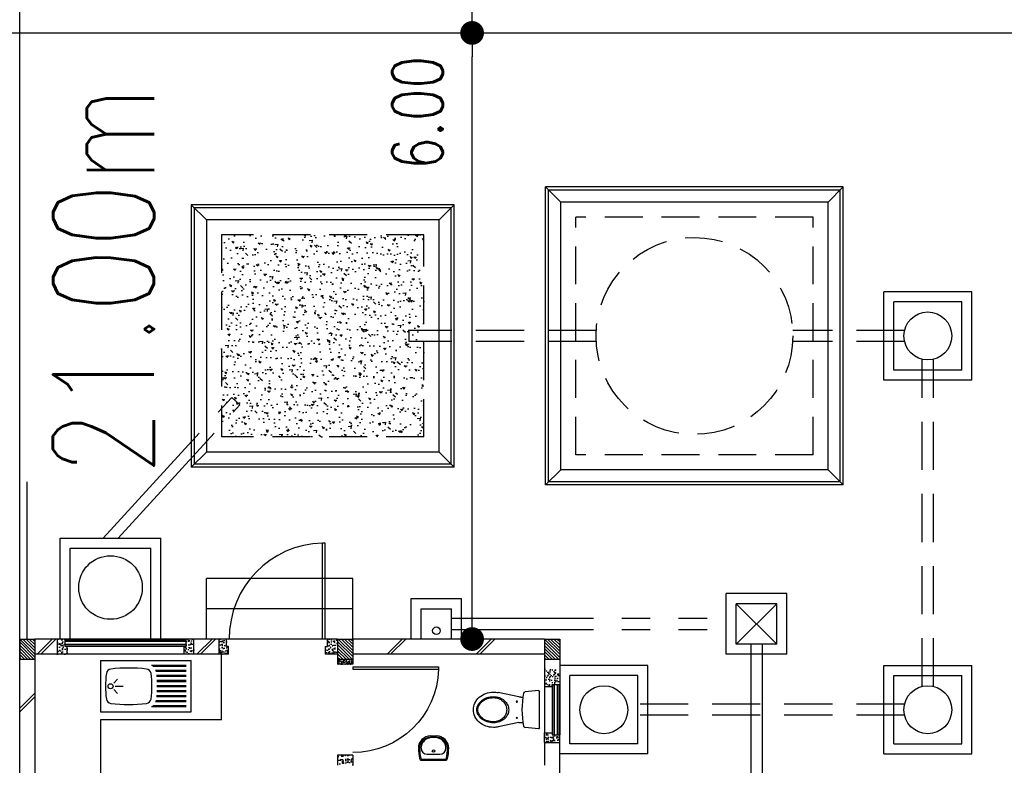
# Model space of a CAD drawing. Header units: millimetres. Extents: x 301 to 1479, y 491 to 1341.
# Tile 80 of 256: x 399.89 to 409.64, y 592.52 to 599.9. Entities that reach past the tile are written whole.
import ezdxf

# ---------------------------------------------------------------- set-up
doc = ezdxf.new("R2010")
doc.units = ezdxf.units.MM
doc.header["$LTSCALE"] = 1.5
doc.header["$MEASUREMENT"] = 0
for name, pattern in [('HIDDEN', [0.375, 0.25, -0.125]), ('HIDDEN2', [4.7625, 3.175, -1.5875]), ('PHANTOM2', [1.25, 0.625, -0.125, 0.125, -0.125, 0.125, -0.125])]:
    doc.linetypes.add(name, pattern=pattern)
for name, color, linetype in [('AP&SA', 254, 'HIDDEN'), ('Blk', 7, 'Continuous'), ('Block', 46, 'Continuous'), ('boundary', 3, 'Continuous'), ('Boundary Wall', 64, 'Continuous'), ('BWCN', 4, 'Continuous'), ('DIM', 6, 'Continuous'), ('DOOR', 3, 'Continuous'), ('Ele', 8, 'Continuous'), ('HATCH', 7, 'Continuous'), ('Hatch Aggregate', 252, 'Continuous'), ('Hatch Col. C1 GF Ext.', 84, 'Continuous'), ('Hatch Stub Col', 251, 'Continuous'), ('Kerb', 251, 'Continuous'), ('P. Grease Trap', 64, 'Continuous'), ('P. Septic tank', 2, 'Continuous'), ('P. Sewr Manhole', 49, 'Continuous'), ('PVC Pipe 110', 69, 'Continuous'), ('PVC RWP 75', 77, 'Continuous'), ('PVC Sewer Pipe 110', 24, 'Continuous'), ('SANIT', 8, 'Continuous'), ('TEXT', 7, 'Continuous'), ('WINDOW', 1, 'Continuous')]:
    doc.layers.add(name, color=color, linetype=linetype)
doc.styles.add('RS1', font='romans.shx', dxfattribs={"width": 0.75, "height": 0.5})
doc.styles.add('RS2', font='romans.shx', dxfattribs={"width": 0.75, "height": 1})
doc.dimstyles.new('Souillac5', dxfattribs={"dimscale": 0.5, "dimtxt": 0.5, "dimasz": 0.47, "dimexe": 0, "dimexo": 1, "dimgap": 0.5, "dimtad": 1, "dimzin": 0, "dimdsep": 46, "dimtxsty": 'RS1', "dimblk": 'DOT', "dimcen": 3, "dimse1": 1, "dimse2": 1, "dimclrd": 6, "dimclre": 6, "dimclrt": 7, "dimaunit": 1, "dimadec": 0, "dimazin": 0, "dimtfac": 1, "dimtofl": 0, "dimtmove": 1, "dimatfit": 3, "dimfxl": 1, "dimtolj": 1, "dimtzin": 0, "dimlwe": -1, "dimarcsym": 0})
pattern_1 = [(50, (422.03025, 162.062746), (0.071726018, -0.0062752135), [0.0075, -0.0825]), (355, (422.03025, 162.062746), (-0.013875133, 0.075219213), [0.006, -0.066]), (100.451444, (422.03623, 162.06222), (0.057850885, 0.068943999), [0.006374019, -0.070114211]), (46.1842, (422.03025, 162.08275), (0.106724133, -0.016551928), [0.01125, -0.12375]), (96.635635, (422.03914, 162.08137), (0.093466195, 0.09741186), [0.009561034, -0.105171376]), (351.184164, (422.03025, 162.08275), (0.093466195, 0.09741186), [0.009, -0.099]), (21, (422.04025, 162.077746), (0.059690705, -0.040261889), [0.0075, -0.0825]), (326, (422.04025, 162.077746), (0.024331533, 0.072515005), [0.006, -0.066]), (71.451445, (422.045225, 162.07439), (0.084022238, 0.032253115), [0.006374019, -0.070114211]), (37.5, (422.03025, 162.062746), (0.0012159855, 0.0332893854), [0, -0.0652, 0, -0.067, 0, -0.06625]), (7.5, (422.03025, 162.062746), (0.0263069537, 0.0394411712), [0, -0.0382, 0, -0.0637, 0, -0.02525]), (327.5, (422.00795, 162.062746), (0.0533822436, -0.0022554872), [0, -0.025, 0, -0.078, 0, -0.1035]), (317.5, (421.99795, 162.062746), (0.058318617, 0.010010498), [0, -0.0325, 0, -0.0518, 0, -0.0735])]
pattern_2 = [(315, (443.186696, 157.028336), (0.0154679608, 0.0154679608), [])]
pattern_3 = [(50, (418.371455, 162.212746), (0.071726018, -0.0062752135), [0.0075, -0.0825]), (355, (418.371455, 162.212746), (-0.013875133, 0.075219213), [0.006, -0.066]), (100.451444, (418.37743, 162.21222), (0.057850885, 0.068943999), [0.006374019, -0.070114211]), (46.1842, (418.371455, 162.23275), (0.106724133, -0.016551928), [0.01125, -0.12375]), (96.635635, (418.38035, 162.23137), (0.093466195, 0.09741186), [0.009561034, -0.105171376]), (351.184164, (418.37146, 162.23275), (0.093466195, 0.09741186), [0.009, -0.099]), (21, (418.381455, 162.227746), (0.059690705, -0.040261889), [0.0075, -0.0825]), (326, (418.381455, 162.227746), (0.024331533, 0.072515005), [0.006, -0.066]), (71.451445, (418.38643, 162.22439), (0.084022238, 0.032253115), [0.006374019, -0.070114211]), (37.5, (418.371455, 162.212746), (0.0012159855, 0.0332893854), [0, -0.0652, 0, -0.067, 0, -0.06625]), (7.5, (418.371455, 162.212746), (0.0263069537, 0.0394411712), [0, -0.0382, 0, -0.0637, 0, -0.02525]), (327.5, (418.349155, 162.212746), (0.0533822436, -0.0022554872), [0, -0.025, 0, -0.078, 0, -0.1035]), (317.5, (418.339155, 162.212746), (0.058318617, 0.010010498), [0, -0.0325, 0, -0.0518, 0, -0.0735])]

# ---------------------------------------------------------------- blocks, each defined once
blk = doc.blocks.new('SSBSD90')
at = {"layer": 'Ele'}
for p, q in [((-900, 510), (0, 510)), ((-900, 510), (-900, 0)), ((0, 0), (0, 510)), ((-50, 460), (-395.5, 460)), ((-50, 450), (-382.1, 450)), ((-50, 410), (-354.7, 410)), ((-50, 400), (-351.5, 400)), ((-768.2, 286.8), (-729.3, 325.7)), ((-50, 360), (-345.7, 360)), ((-50, 350), (-344.7, 350)), ((-50, 310), (-341.6, 310)), ((-50, 300), (-341, 300)), ((-768.2, 223.2), (-729.3, 184.3)), ((-755, 255), (-675, 255)), ((-50, 200), (-341.6, 200)), ((-50, 210), (-341, 210)), ((-50, 260), (-340, 260)), ((-50, 250), (-340, 250)), ((-50, 100), (-354.7, 100)), ((-50, 110), (-351.5, 110)), ((-50, 150), (-345.7, 150)), ((-50, 160), (-344.7, 160)), ((-900, 0), (0, 0)), ((-50, 50), (-395.5, 50)), ((-50, 60), (-382.1, 60))]:
    blk.add_line(p, q, dxfattribs=at)
blk.add_circle((-800, 255), 25, dxfattribs=at)
for centre, radius, start, end in [((-791.6, 375.1), 50, 96.57699, 172.01642), ((-620, -1113.3), 1548.3, 83.42301, 96.57699), ((-448.4, 375.1), 50, 7.98358, 83.42301), ((65, 255), 915, 172.01642, 187.98358), ((-1305, 255), 915, 352.01642, 7.98358), ((-791.6, 134.9), 50, 187.98358, 263.42301), ((-448.4, 134.9), 50, 276.57699, 352.01642), ((-620, 1623.3), 1548.3, 263.42301, 276.57699)]:
    blk.add_arc(centre, radius, start, end, dxfattribs=at)
blk = doc.blocks.new('WC')
at = {"layer": 'SANIT'}
for p, q in [((-179.1, 0), (179.1, 0)), ((-189, -10.9), (-177.5, -141.5)), ((189, -10.9), (177.5, -141.5)), ((-125, -184.5), (-125, -161.4)), ((125, -184.5), (125, -161.4)), ((-127.2, -205.2), (-170.1, -407.8)), ((127.2, -205.2), (170.1, -407.8))]:
    blk.add_line(p, q, dxfattribs=at)
for points in [[(130, -455, 0.086378), (119.8, -396.7, 0.092622), (91.9, -348.9, 0.103078), (48.8, -316.1, 0.111925), (0, -305, 0.111925), (-48.8, -316.1, 0.103078), (-91.9, -348.9, 0.092622), (-119.8, -396.7, 0.086378), (-130, -455, 0.086378)], [(120, -455, 0.091554), (110.7, -404.8, 0.095342), (84.9, -363.1, 0.101238), (45.4, -334.7, 0.105842), (0, -325, 0.105842), (-45.4, -334.7, 0.101238), (-84.9, -363.1, 0.095342), (-110.7, -404.8, 0.091554), (-120, -455, 0.091554)], [(-175, -455, 0.087147), (-161.4, -532.7, 0.093047), (-123.7, -596.4, 0.102819), (-65.8, -640.2, 0.110985), (0, -655, 0.110985), (65.8, -640.2, 0.102819), (123.7, -596.4, 0.093047), (161.4, -532.7, 0.087147), (175, -455, 0.052217), (170.1, -407.8, 0.093047)], [(-170.1, -407.8, 0.052217), (-175, -455, 0.087147)], [(-130, -455, 0.079027), (-119.7, -519.8, 0.088191), (-91.9, -571.7, 0.105253), (-48.1, -608.1, 0.121599), (0, -620, 0.121599), (48.1, -608.1, 0.105253), (91.9, -571.7, 0.088191), (119.7, -519.8, 0.079027), (130, -455, 0.079027)], [(-120, -455, 0.077736), (-110.5, -515.9, 0.087342), (-84.9, -564.6, 0.105569), (-44.3, -598.9, 0.12344), (0, -610, 0.12344), (44.3, -598.9, 0.105569), (84.9, -564.6, 0.087342), (110.5, -515.9, 0.077736), (120, -455, 0.077736)]]:
    blk.add_lwpolyline(points, format="xyb", dxfattribs=at)
for centre in [(-80, -225), (80, -225)]:
    blk.add_circle(centre, 6, dxfattribs=at)
for centre, radius, start, end in [((-179.1, -10), 10, 90, 185.04245), ((179.1, -10), 10, 354.95755, 90), ((-162.6, -140.2), 15, 185.04245, 259.60796), ((0, 746.3), 916.3, 259.60796, 280.39204), ((-225, -184.5), 100, 348.04369, 0), ((225, -184.5), 100, 180, 191.95631), ((162.6, -140.2), 15, 280.39204, 354.95755)]:
    blk.add_arc(centre, radius, start, end, dxfattribs=at)
blk = doc.blocks.new('Wh1')
at = {"layer": 'SANIT'}
for p, q in [((197, 0), (-197, 0)), ((197, -20), (-197, -20)), ((105, -100), (-105, -100)), ((-205, -200), (-205, -217)), ((205, -200), (205, -217)), ((50, -380), (-50, -380)), ((50, -400), (-50, -400)), ((-30, -373), (30, -373))]:
    blk.add_line(p, q, dxfattribs=at)
blk.add_circle((0, -154), 20, dxfattribs=at)
for centre, radius, start, end in [((0, -200), 250, 180, 180), ((0, -200), 250, 0, 0), ((-197, -35), 35, 90, 167.7776), ((197, -35), 35, 12.2224, 90), ((567, -201), 817, 167.7776, 179.9598), ((567, -201), 797, 167.7776, 179.9598), ((-197, -35), 15, 90, 167.7776), ((-105, -200), 100, 90, 180), ((105, -200), 100, 0, 90), ((197, -35), 15, 12.2224, 90), ((-567, -201), 797, 0.0402, 12.2224), ((-567, -201), 817, 0.0402, 12.2224), ((-50, -200), 200, 180, 270), ((-50, -200), 180, 180, 270), ((-30, -197), 176, 186.7076, 270.013), ((30, -197), 176, 269.987, 353.2924), ((50, -200), 180, 270, 0), ((50, -200), 200, 270, 0)]:
    blk.add_arc(centre, radius, start, end, dxfattribs=at)
blk = doc.blocks.new('Dr900')
at = {"layer": 'DOOR'}
for p, q in [((-50, 0), (-50, 850)), ((-25, 850), (-50, 850)), ((-25, 0), (-25, 850)), ((-25, 0), (-50, 0))]:
    blk.add_line(p, q, dxfattribs=at)
blk.add_arc((-24.3, -0.3), 850.7, 91.72797, 179.98222, dxfattribs=at)
blk = doc.blocks.new('Dr1000')
at = {"layer": 'DOOR'}
for p, q in [((-50, 0), (-50, 950)), ((-25, 950), (-50, 950)), ((-25, 0), (-25, 950)), ((-25, 0), (-50, 0))]:
    blk.add_line(p, q, dxfattribs=at)
blk.add_arc((-24.4, -0.2), 950.6, 91.54201, 179.98579, dxfattribs=at)
blk = doc.blocks.new('SSSU-D1')
at = {"layer": 'Hatch Aggregate'}
h = blk.add_hatch(dxfattribs=at)
h.set_pattern_fill('AR-CONC', color=256, scale=0.03, angle=90)
h.set_pattern_definition([(140, (33579.427, -774173.30486), (0.018825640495, 0.21517805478), [0.0225, -0.2475]), (85, (33579.427, -774173.30486), (-0.22565764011, -0.041625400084), [0.018, -0.198]), (190.45144446, (33579.42857, -774173.28693), (-0.20683199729, 0.17355265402), [0.0191220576, -0.2103426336]), (136.1842, (33579.367, -774173.30486), (0.04965578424, 0.3201723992), [0.03375, -0.37125]), (186.63563549, (33579.37114, -774173.27818), (-0.29223558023, 0.2803985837), [0.0286831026, -0.315514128]), (81.18416399, (33579.367, -774173.30486), (-0.29223558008, 0.28039858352), [0.027, -0.2970000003]), (111, (33579.382, -774173.27486), (0.1207856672, 0.179072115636), [0.0225, -0.2475]), (56, (33579.382, -774173.27486), (-0.217545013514, 0.072994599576), [0.018, -0.198]), (161.45144474, (33579.39207, -774173.25994), (-0.09675934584, 0.25206671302), [0.019122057, -0.2103426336]), (127.5, (33579.427, -774173.304864), (-0.0998681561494, 0.003647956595), [0, -0.1956, 0, -0.201, 0, -0.19875]), (97.5, (33579.427, -774173.30486), (-0.118323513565, 0.078920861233), [0, -0.1146, 0, -0.1911, 0, -0.07575]), (57.5, (33579.427, -774173.371764), (0.00676646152, 0.160146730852), [0, -0.075, 0, -0.234, 0, -0.3105]), (47.5, (33579.427, -774173.40176), (-0.0300314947, 0.174955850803), [0, -0.0975, 0, -0.1554, 0, -0.2205])])
h.paths.add_polyline_path([(8.45, 11.8), (10.455, 11.8), (10.455, 9.8), (8.45, 9.8)])
at = {"layer": 'Hatch Col. C1 GF Ext.'}
h = blk.add_hatch(dxfattribs=at)
h.set_pattern_fill('ANSI31', color=256, scale=0.175, angle=-90)
h.set_pattern_definition(pattern_2)
h.paths.add_polyline_path([(6.6, 7.6), (6.45, 7.6), (6.45, 7.8), (6.6, 7.8)])
h = blk.add_hatch(dxfattribs=at)
h.set_pattern_fill('ANSI31', color=256, scale=0.175, angle=-90)
h.set_pattern_definition(pattern_2)
h.paths.add_polyline_path([(9.75, 7.6), (9.6, 7.6), (9.6, 7.8), (9.75, 7.8)])
h = blk.add_hatch(dxfattribs=at)
h.set_pattern_fill('ANSI31', color=256, scale=0.175, angle=-90)
h.set_pattern_definition(pattern_2)
h.paths.add_polyline_path([(11.8, 7.6), (11.65, 7.6), (11.65, 7.8), (11.8, 7.8)])
at = {"layer": 'Hatch Stub Col', "linetype": 'ByBlock'}
h = blk.add_hatch(dxfattribs=at)
h.set_pattern_fill('AR-CONC', color=256, scale=0.01, angle=720)
h.set_pattern_definition(pattern_3)
h.paths.add_polyline_path([(6.8254, 7.8), (6.9004, 7.8), (6.9004, 7.725), (6.9204, 7.725), (6.9204, 7.65), (6.8254, 7.65)])
h = blk.add_hatch(dxfattribs=at)
h.set_pattern_fill('AR-CONC', color=256, scale=0.01, angle=720)
h.set_pattern_definition(pattern_3)
h.paths.add_polyline_path([(8.0804, 7.725), (8.1004, 7.725), (8.1004, 7.8), (8.1754, 7.8), (8.1754, 7.65), (8.0804, 7.65)])
h = blk.add_hatch(dxfattribs=at)
h.set_pattern_fill('AR-CONC', color=256, scale=0.01, angle=720)
h.set_pattern_definition([(50, (418.421455, 162.212746), (0.071726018, -0.0062752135), [0.0075, -0.0825]), (355, (418.421455, 162.212746), (-0.013875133, 0.075219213), [0.006, -0.066]), (100.451444, (418.42743, 162.21222), (0.057850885, 0.068943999), [0.006374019, -0.070114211]), (46.1842, (418.421455, 162.23275), (0.106724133, -0.016551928), [0.01125, -0.12375]), (96.635635, (418.43035, 162.23137), (0.093466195, 0.09741186), [0.009561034, -0.105171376]), (351.184164, (418.42146, 162.23275), (0.093466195, 0.09741186), [0.009, -0.099]), (21, (418.431455, 162.227746), (0.059690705, -0.040261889), [0.0075, -0.0825]), (326, (418.431455, 162.227746), (0.024331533, 0.072515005), [0.006, -0.066]), (71.451445, (418.43643, 162.22439), (0.084022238, 0.032253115), [0.006374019, -0.070114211]), (37.5, (418.421455, 162.212746), (0.0012159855, 0.0332893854), [0, -0.0652, 0, -0.067, 0, -0.06625]), (7.5, (418.421455, 162.212746), (0.0263069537, 0.0394411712), [0, -0.0382, 0, -0.0637, 0, -0.02525]), (327.5, (418.399155, 162.212746), (0.0533822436, -0.0022554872), [0, -0.025, 0, -0.078, 0, -0.1035]), (317.5, (418.389155, 162.212746), (0.058318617, 0.010010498), [0, -0.0325, 0, -0.0518, 0, -0.0735])])
h.paths.add_polyline_path([(8.425, 7.8), (8.5, 7.8), (8.5, 7.725), (8.52, 7.725), (8.52, 7.65), (8.425, 7.65)])
h = blk.add_hatch(dxfattribs=at)
h.set_pattern_fill('AR-CONC', color=256, scale=0.01, angle=720)
h.set_pattern_definition([(50, (422.03025, 162.212746), (0.071726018, -0.0062752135), [0.0075, -0.0825]), (355, (422.03025, 162.212746), (-0.013875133, 0.075219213), [0.006, -0.066]), (100.451444, (422.03623, 162.21222), (0.057850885, 0.068943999), [0.006374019, -0.070114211]), (46.1842, (422.03025, 162.23275), (0.106724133, -0.016551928), [0.01125, -0.12375]), (96.635635, (422.03914, 162.23137), (0.093466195, 0.09741186), [0.009561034, -0.105171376]), (351.184164, (422.03025, 162.23275), (0.093466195, 0.09741186), [0.009, -0.099]), (21, (422.04025, 162.227746), (0.059690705, -0.040261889), [0.0075, -0.0825]), (326, (422.04025, 162.227746), (0.024331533, 0.072515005), [0.006, -0.066]), (71.451445, (422.045225, 162.22439), (0.084022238, 0.032253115), [0.006374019, -0.070114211]), (37.5, (422.03025, 162.212746), (0.0012159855, 0.0332893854), [0, -0.0652, 0, -0.067, 0, -0.06625]), (7.5, (422.03025, 162.212746), (0.0263069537, 0.0394411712), [0, -0.0382, 0, -0.0637, 0, -0.02525]), (327.5, (422.00795, 162.212746), (0.0533822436, -0.0022554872), [0, -0.025, 0, -0.078, 0, -0.1035]), (317.5, (421.99795, 162.212746), (0.058318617, 0.010010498), [0, -0.0325, 0, -0.0518, 0, -0.0735])])
h.paths.add_polyline_path([(9.5, 7.8), (9.6, 7.8), (9.6, 7.65), (9.48, 7.65), (9.48, 7.725), (9.5, 7.725)])
h = blk.add_hatch(dxfattribs=at)
h.set_pattern_fill('AR-CONC', color=256, scale=0.005, angle=720)
h.set_pattern_definition([(50, (422.03025, 162.212746), (0.0358630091, -0.0031376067), [0.00375, -0.04125]), (355, (422.03025, 162.212746), (-0.0069375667, 0.0376096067), [0.003, -0.033]), (100.4514445, (422.03324, 162.212485), (0.0289254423, 0.0344719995), [0.0031870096, -0.0350571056]), (46.1842, (422.03025, 162.222746), (0.0533620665, -0.008275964), [0.005625, -0.061875]), (96.635635, (422.0347, 162.222056), (0.046733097, 0.04870593), [0.004780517, -0.052585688]), (351.184164, (422.03025, 162.222746), (0.046733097, 0.04870593), [0.0045, -0.0495]), (21, (422.03525, 162.220246), (0.0298453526, -0.0201309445), [0.00375, -0.04125]), (326, (422.03525, 162.220246), (0.0121657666, 0.0362575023), [0.003, -0.033]), (71.451445, (422.037738, 162.21857), (0.0420111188, 0.0161265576), [0.0031870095, -0.0350571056]), (37.5, (422.030251, 162.212746), (0.00060799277, 0.0166446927), [0, -0.0326, 0, -0.0335, 0, -0.033125]), (7.5, (422.03025, 162.212746), (0.0131534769, 0.0197205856), [0, -0.0191, 0, -0.03185, 0, -0.012625]), (327.5, (422.019101, 162.212746), (0.0266911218, -0.0011277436), [0, -0.0125, 0, -0.039, 0, -0.05175]), (317.5, (422.0141, 162.212746), (0.0291593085, 0.0050052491), [0, -0.01625, 0, -0.0259, 0, -0.03675])])
h.paths.add_polyline_path([(9.6, 7.55), (9.6, 7.6), (9.75, 7.6), (9.75, 7.55)])
h = blk.add_hatch(dxfattribs=at)
h.set_pattern_fill('AR-CONC', color=256, scale=0.01, angle=720)
h.set_pattern_definition(pattern_1)
h.paths.add_polyline_path([(11.725, 7.35), (11.725, 7.33), (11.65, 7.33), (11.65, 7.5), (11.8, 7.5), (11.8, 7.35)])
h = blk.add_hatch(dxfattribs=at)
h.set_pattern_fill('AR-CONC', color=256, scale=0.01, angle=720)
h.set_pattern_definition(pattern_1)
h.paths.add_polyline_path([(11.65, 6.775), (11.65, 6.87), (11.725, 6.87), (11.725, 6.85), (11.8, 6.85), (11.8, 6.775)])
h = blk.add_hatch(dxfattribs=at)
h.set_pattern_fill('AR-CONC', color=256, scale=0.01, angle=720)
h.set_pattern_definition([(50, (418.271455, 162.012746), (0.071726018, -0.0062752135), [0.0075, -0.0825]), (355, (418.271455, 162.012746), (-0.013875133, 0.075219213), [0.006, -0.066]), (100.451444, (418.27743, 162.01222), (0.057850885, 0.068943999), [0.006374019, -0.070114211]), (46.1842, (418.271455, 162.03275), (0.106724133, -0.016551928), [0.01125, -0.12375]), (96.635635, (418.28035, 162.03137), (0.093466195, 0.09741186), [0.009561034, -0.105171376]), (351.184164, (418.27146, 162.03275), (0.093466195, 0.09741186), [0.009, -0.099]), (21, (418.281455, 162.027746), (0.059690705, -0.040261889), [0.0075, -0.0825]), (326, (418.281455, 162.027746), (0.024331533, 0.072515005), [0.006, -0.066]), (71.451445, (418.28643, 162.02439), (0.084022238, 0.032253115), [0.006374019, -0.070114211]), (37.5, (418.271455, 162.012746), (0.0012159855, 0.0332893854), [0, -0.0652, 0, -0.067, 0, -0.06625]), (7.5, (418.271455, 162.012746), (0.0263069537, 0.0394411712), [0, -0.0382, 0, -0.0637, 0, -0.02525]), (327.5, (418.249155, 162.012746), (0.0533822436, -0.0022554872), [0, -0.025, 0, -0.078, 0, -0.1035]), (317.5, (418.239155, 162.012746), (0.058318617, 0.010010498), [0, -0.0325, 0, -0.0518, 0, -0.0735])])
h.paths.add_polyline_path([(9.6, 6.65), (9.6, 6.55), (9.75, 6.55), (9.75, 6.65)])
at = {"layer": 'AP&SA', "linetype": 'HIDDEN'}
for p, q in [((14.31, 11.975), (11.96, 11.975)), ((11.96, 9.625), (11.96, 11.975)), ((14.31, 9.625), (14.31, 11.975)), ((10.455, 11.8), (8.45, 11.8)), ((8.45, 11.8), (8.45, 9.8)), ((10.455, 9.8), (10.455, 11.8)), ((10.455, 9.8), (8.45, 9.8)), ((14.31, 9.625), (11.96, 9.625))]:
    blk.add_line(p, q, dxfattribs=at)
at = {"layer": 'Block', "linetype": 'ByBlock'}
for p, q in [((6.8254, 7.8), (6.6, 7.8)), ((8.425, 7.8), (8.1754, 7.8)), ((11.65, 7.8), (9.75, 7.8)), ((6.8254, 7.65), (6.6, 7.65)), ((8.425, 7.65), (8.1754, 7.65)), ((11.65, 7.65), (9.75, 7.65)), ((6.6, 7.6), (6.6, 3.3)), ((11.65, 6.775), (11.65, 6.55)), ((11.8, 6.175), (11.8, 6.775))]:
    blk.add_line(p, q, dxfattribs=at)
at = {"layer": 'Boundary Wall', "linetype": 'ByBlock'}
blk.add_line((6.525, 7.8), (6.525, 9.355), dxfattribs=at)
at = {"layer": 'BWCN'}
for p, q in [((6.45, 7.8), (6.6, 7.8)), ((6.45, 7.8), (6.45, 7.6)), ((6.6, 7.8), (6.6, 7.6)), ((6.8254, 7.65), (6.8254, 7.8)), ((6.9004, 7.8), (6.8254, 7.8)), ((6.9004, 7.725), (6.9004, 7.8)), ((6.9204, 7.725), (6.9004, 7.725)), ((6.9204, 7.65), (6.9204, 7.725)), ((8.0804, 7.65), (8.0804, 7.725)), ((8.0804, 7.725), (8.1004, 7.725)), ((8.1004, 7.725), (8.1004, 7.8)), ((8.1754, 7.8), (8.1004, 7.8)), ((8.1754, 7.65), (8.1754, 7.8)), ((8.5, 7.8), (8.425, 7.8)), ((8.425, 7.65), (8.425, 7.8)), ((8.5, 7.725), (8.5, 7.8)), ((8.52, 7.725), (8.5, 7.725)), ((8.52, 7.65), (8.52, 7.725)), ((9.48, 7.65), (9.48, 7.725)), ((9.48, 7.725), (9.5, 7.725)), ((9.6, 7.8), (9.5, 7.8)), ((9.5, 7.725), (9.5, 7.8)), ((9.6, 7.8), (9.75, 7.8)), ((9.6, 7.8), (9.6, 7.6)), ((9.75, 7.8), (9.75, 7.6)), ((11.65, 7.8), (11.8, 7.8)), ((11.65, 7.8), (11.65, 7.6)), ((11.8, 7.8), (11.8, 7.6)), ((6.9204, 7.65), (6.8254, 7.65)), ((8.1754, 7.65), (8.0804, 7.65)), ((8.52, 7.65), (8.425, 7.65)), ((9.6, 7.65), (9.48, 7.65)), ((6.45, 7.6), (6.6, 7.6)), ((9.6, 7.6), (9.75, 7.6)), ((9.6, 7.6), (9.6, 7.55)), ((9.75, 7.55), (9.6, 7.55)), ((9.75, 7.6), (9.75, 7.55)), ((11.65, 7.6), (11.8, 7.6)), ((11.65, 7.6), (11.65, 7.33)), ((11.8, 7.6), (11.8, 7.35)), ((11.65, 7.33), (11.725, 7.33)), ((11.725, 7.35), (11.8, 7.35)), ((11.725, 7.33), (11.725, 7.35)), ((11.65, 6.775), (11.65, 6.87)), ((11.65, 6.87), (11.725, 6.87)), ((11.725, 6.87), (11.725, 6.85)), ((11.725, 6.85), (11.8, 6.85)), ((11.8, 6.775), (11.8, 6.85)), ((11.65, 6.775), (11.8, 6.775)), ((9.75, 6.65), (9.6, 6.65)), ((9.6, 6.65), (9.6, 6.55)), ((9.75, 6.65), (9.75, 6.55))]:
    blk.add_line(p, q, dxfattribs=at)
at = {"layer": 'Ele'}
for p, q in [((9.75, 8.4), (8.3, 8.4)), ((8.3, 7.8), (8.3, 8.4)), ((9.75, 7.8), (9.75, 8.4)), ((9.75, 8.1), (8.3, 8.1)), ((8.1004, 7.8), (6.9004, 7.8)), ((8.1004, 7.79), (6.9004, 7.79)), ((8.1004, 7.73), (6.9004, 7.73)), ((8.0804, 7.725), (6.9204, 7.725)), ((9.5, 7.8), (8.5, 7.8)), ((8.0804, 7.65), (6.9204, 7.65)), ((8.4495, 7), (8.4495, 7.65)), ((11.65, 7.33), (11.65, 6.87)), ((11.725, 7.33), (11.725, 6.87)), ((11.73, 7.35), (11.73, 6.85)), ((11.79, 7.35), (11.79, 6.85)), ((11.8, 7.35), (11.8, 6.85)), ((7.25, 7), (7.25, 5.8)), ((8.4495, 7), (7.25, 7))]:
    blk.add_line(p, q, dxfattribs=at)
at = {"layer": 'HATCH'}
for p, q in [((6.7727, 7.8), (6.6227, 7.65)), ((6.8081, 7.8), (6.6581, 7.65)), ((8.3557, 7.8), (8.2057, 7.65)), ((8.3911, 7.8), (8.2411, 7.65)), ((10.2398, 7.8), (10.0898, 7.65)), ((10.2751, 7.8), (10.1251, 7.65)), ((11.1222, 7.8), (10.9722, 7.65)), ((11.1575, 7.8), (11.0075, 7.65)), ((6.45, 7.1145), (6.6, 7.2645)), ((6.45, 7.0792), (6.6, 7.2292))]:
    blk.add_line(p, q, dxfattribs=at)
at = {"layer": 'Kerb'}
for p, q in [((14.61, 12.275), (11.66, 12.275)), ((11.66, 9.325), (11.66, 12.275)), ((11.66, 12.275), (11.81, 12.125)), ((14.58, 12.245), (11.69, 12.245)), ((11.69, 9.355), (11.69, 12.245)), ((14.61, 12.275), (14.46, 12.125)), ((14.58, 9.355), (14.58, 12.245)), ((14.61, 9.325), (14.61, 12.275)), ((8.15, 12.1), (8.15, 9.5)), ((10.755, 12.1), (8.15, 12.1)), ((8.3, 11.95), (8.15, 12.1)), ((10.605, 11.95), (10.755, 12.1)), ((10.755, 9.5), (10.755, 12.1)), ((14.46, 12.125), (11.81, 12.125)), ((11.81, 9.475), (11.81, 12.125)), ((14.46, 9.475), (14.46, 12.125)), ((8.18, 12.07), (8.18, 9.53)), ((10.725, 12.07), (8.18, 12.07)), ((10.725, 9.53), (10.725, 12.07)), ((10.605, 11.95), (8.3, 11.95)), ((8.3, 11.95), (8.3, 9.65)), ((10.605, 9.65), (10.605, 11.95)), ((15.885, 11.2375), (15.01, 11.2375)), ((15.01, 10.3625), (15.01, 11.2375)), ((15.885, 10.3625), (15.885, 11.2375)), ((15.785, 11.1375), (15.11, 11.1375)), ((15.11, 10.4625), (15.11, 11.1375)), ((15.785, 10.4625), (15.785, 11.1375)), ((15.785, 10.4625), (15.11, 10.4625)), ((15.885, 10.3625), (15.01, 10.3625)), ((8.3, 9.65), (8.15, 9.5)), ((10.605, 9.65), (8.3, 9.65)), ((10.605, 9.65), (10.755, 9.5)), ((10.755, 9.5), (8.15, 9.5)), ((10.725, 9.53), (8.18, 9.53)), ((11.66, 9.325), (11.81, 9.475)), ((14.46, 9.475), (11.81, 9.475)), ((14.61, 9.325), (14.46, 9.475)), ((14.61, 9.325), (11.66, 9.325)), ((14.58, 9.355), (11.69, 9.355)), ((6.85, 7.8), (6.85, 8.8)), ((6.85, 8.8), (7.85, 8.8)), ((7.85, 7.8), (7.85, 8.8)), ((6.95, 7.8), (6.95, 8.7)), ((6.95, 8.7), (7.75, 8.7)), ((7.75, 7.8), (7.75, 8.7)), ((10.3288, 8.2), (10.8288, 8.2)), ((10.3288, 7.8), (10.3288, 8.2)), ((10.8288, 7.8), (10.8288, 8.2)), ((14.05, 8.25), (13.45, 8.25)), ((13.45, 7.65), (13.45, 8.25)), ((14.05, 7.65), (14.05, 8.25)), ((10.4288, 8.1), (10.7288, 8.1)), ((10.4288, 7.8), (10.4288, 8.1)), ((10.7288, 7.8), (10.7288, 8.1)), ((13.55, 7.75), (13.55, 8.15)), ((13.95, 8.15), (13.55, 8.15)), ((13.95, 8.15), (13.55, 7.75)), ((13.95, 7.75), (13.55, 8.15)), ((13.95, 7.75), (13.95, 8.15)), ((13.95, 7.75), (13.55, 7.75)), ((14.05, 7.65), (13.45, 7.65)), ((12.675, 7.5375), (11.8, 7.5375)), ((12.675, 6.6625), (12.675, 7.5375)), ((15.01, 7.5375), (15.885, 7.5375)), ((15.01, 6.6625), (15.01, 7.5375)), ((15.885, 6.6625), (15.885, 7.5375)), ((12.575, 7.4375), (11.9, 7.4375)), ((11.9, 6.7625), (11.9, 7.4375)), ((12.575, 6.7625), (12.575, 7.4375)), ((15.11, 7.4375), (15.785, 7.4375)), ((15.11, 6.7625), (15.11, 7.4375)), ((15.785, 6.7625), (15.785, 7.4375)), ((12.575, 6.7625), (11.9, 6.7625)), ((15.11, 6.7625), (15.785, 6.7625)), ((12.675, 6.6625), (11.8, 6.6625)), ((15.01, 6.6625), (15.885, 6.6625))]:
    blk.add_line(p, q, dxfattribs=at)
at = {"layer": 'P. Grease Trap'}
blk.add_circle((7.35, 8.31), 0.315, dxfattribs=at)
at = {"layer": 'P. Septic tank', "linetype": 'HIDDEN'}
blk.add_circle((13.135, 10.8), 0.975, dxfattribs=at)
at = {"layer": 'P. Sewr Manhole'}
for centre in [(15.4475, 10.8), (12.2375, 7.1), (15.4475, 7.1)]:
    blk.add_circle(centre, 0.2375, dxfattribs=at)
at = {"layer": 'PVC Pipe 110', "linetype": 'PHANTOM2', "ltscale": 1.5}
for p, q in [((7.2782, 8.8), (8.5512, 10.1922)), ((7.4273, 8.8), (8.6324, 10.118)), ((10.7288, 8.005), (13.55, 8.005)), ((10.7288, 7.895), (13.55, 7.895)), ((13.695, 7.75), (13.695, 6.05)), ((13.805, 7.75), (13.805, 6.05))]:
    blk.add_line(p, q, dxfattribs=at)
at = {"layer": 'PVC Pipe 110', "linetype": 'PHANTOM2', "ltscale": 2}
blk.add_line((8.5512, 10.1922), (8.6324, 10.118), dxfattribs=at)
at = {"layer": 'PVC RWP 75'}
blk.add_circle((10.5788, 7.8825), 0.0375, dxfattribs=at)
at = {"layer": 'PVC Sewer Pipe 110', "linetype": 'HIDDEN2'}
blk.add_line((10.305, 10.855), (10.305, 10.745), dxfattribs=at)
at = {"layer": 'PVC Sewer Pipe 110', "linetype": 'HIDDEN2', "ltscale": 0.1}
for p, q in [((12.1615, 10.855), (10.305, 10.855)), ((15.2164, 10.855), (14.1084, 10.855)), ((12.1615, 10.745), (10.305, 10.745)), ((15.2164, 10.745), (14.1084, 10.745)), ((15.3925, 7.331), (15.3925, 10.569)), ((15.5025, 7.331), (15.5025, 10.569)), ((15.2164, 7.155), (12.4685, 7.155)), ((15.2164, 7.045), (12.4685, 7.045))]:
    blk.add_line(p, q, dxfattribs=at)
at = {"layer": 'WINDOW'}
for p, q in [((8.1004, 7.775), (6.9004, 7.775)), ((8.1004, 7.745), (6.9004, 7.745))]:
    blk.add_line(p, q, dxfattribs=at)
at = {"layer": 'WINDOW', "linetype": 'HIDDEN2', "ltscale": 0.5}
for p, q in [((11.745, 7.35), (11.745, 6.85)), ((11.775, 7.35), (11.775, 6.85))]:
    blk.add_line(p, q, dxfattribs=at)
at = {"layer": 'DOOR', "xscale": 0.001, "yscale": 0.001, "zscale": 0.001}
blk.add_blockref('Dr1000', (9.5, 7.8), dxfattribs=at)
at = {"layer": 'DOOR', "xscale": -0.001, "yscale": 0.001, "zscale": 0.001, "rotation": 270}
blk.add_blockref('Dr900', (9.75, 7.55), dxfattribs=at)
at = {"layer": 'SANIT', "xscale": -0.001, "yscale": 0.001, "zscale": 0.001, "rotation": 270.0000000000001}
blk.add_blockref('WC', (11.6, 7.1), dxfattribs=at)
at = {"layer": 'WINDOW', "linetype": 'ByBlock', "xscale": 0.001, "yscale": 0.001, "zscale": 0.001}
blk.add_blockref('SSBSD90', (8.15, 7.0778), dxfattribs=at)
at = {"layer": 'WINDOW', "linetype": 'ByBlock', "xscale": 0.0006, "yscale": 0.0006, "zscale": 0.0006, "rotation": 180}
blk.add_blockref('Wh1', (10.5503, 6.6), dxfattribs=at)
blk = doc.blocks.new('_DOT')
at = {"color": 0, "linetype": 'ByBlock'}
blk.add_line((-0.5, 0), (-1, 0), dxfattribs=at)
at = {"color": 0, "linetype": 'ByBlock', "const_width": 0.5}
blk.add_lwpolyline([(-0.25, 0, 1), (0.25, 0, 1)], format="xyb", close=True, dxfattribs=at)
blk = doc.blocks.new('*D56')
at = {"layer": 'DEFPOINTS', "color": 0, "transparency": 16777216}
for p in [(404.3698, 605.769), (404.3698, 599.769), (404.3698, 599.769)]:
    blk.add_point(p, dxfattribs=at)
at = {"layer": 'DIM', "color": 6, "lineweight": -2, "transparency": 16777216}
blk.add_line((404.3698, 605.534), (404.3698, 600.004), dxfattribs=at)
at = {"layer": 'DIM', "color": 6, "lineweight": -2, "transparency": 16777216, "xscale": 0.235, "yscale": 0.235, "zscale": 0.235}
for p, rotation in [((404.3698, 605.769), 90), ((404.3698, 599.769), 270)]:
    blk.add_blockref('_DOT', p, dxfattribs=dict(at, rotation=rotation))
at = {"layer": 'DIM', "color": 7, "transparency": 16777216, "insert": (403.8291, 600.5601), "char_height": 0.5, "attachment_point": 5, "rotation": 90, "style": 'RS1'}
blk.add_mtext('\\A1;6.00', dxfattribs=at)
blk = doc.blocks.new('*D114')
at = {"layer": 'DEFPOINTS', "color": 0, "transparency": 16777216}
for p in [(404.3698, 599.769), (404.3698, 599.769), (404.3698, 593.769)]:
    blk.add_point(p, dxfattribs=at)
at = {"layer": 'DIM', "color": 6, "lineweight": -2, "transparency": 16777216}
blk.add_line((404.3698, 594.004), (404.3698, 599.534), dxfattribs=at)
at = {"layer": 'DIM', "color": 6, "lineweight": -2, "transparency": 16777216, "xscale": 0.235, "yscale": 0.235, "zscale": 0.235}
for p, rotation in [((404.3698, 599.769), 90), ((404.3698, 593.769), 270)]:
    blk.add_blockref('_DOT', p, dxfattribs=dict(at, rotation=rotation))
at = {"layer": 'DIM', "color": 7, "transparency": 16777216, "insert": (403.8291, 598.978), "char_height": 0.5, "attachment_point": 5, "rotation": 90, "style": 'RS1'}
blk.add_mtext('\\A1;6.00', dxfattribs=at)

msp = doc.modelspace()

# ---------------------------------------------------------------- linework, layer by layer
at = {"layer": 'boundary'}
for p, q in [((399.8876, 578.769), (399.8876, 620.769)), ((339.8876, 599.769), (492.611, 599.769))]:
    msp.add_line(p, q, dxfattribs=at)

# ---------------------------------------------------------------- block references
at = {"layer": 'Blk'}
msp.add_blockref('SSSU-D1', (393.4376, 585.969), dxfattribs=at)

# ---------------------------------------------------------------- texts
at = {"layer": 'TEXT', "style": 'RS2', "width": 0.75}
msp.add_text('21.00m', height=1, rotation=89.94887, dxfattribs=at).set_placement((401.2162, 595.3903))

# ---------------------------------------------------------------- dimensions: what is measured, and where the dimension line sits
at = {"layer": 'DIM'}
for p1, angle, picture, middle in [((404.3698, 605.769), 90, '*D56', (403.8291, 600.5601)), ((404.3698, 593.769), 270, '*D114', (403.8291, 598.978))]:
    dim = msp.add_linear_dim(base=(404.3698, 599.769), p1=p1, p2=(404.3698, 599.769), angle=angle, dimstyle='Souillac5', override={"dimtmove": 2}, dxfattribs=at)
    dim.commit()
    dim.dimension.update_dxf_attribs({"geometry": picture, "text_midpoint": middle, "dimtype": 160})

doc.saveas('drawing.dxf')
